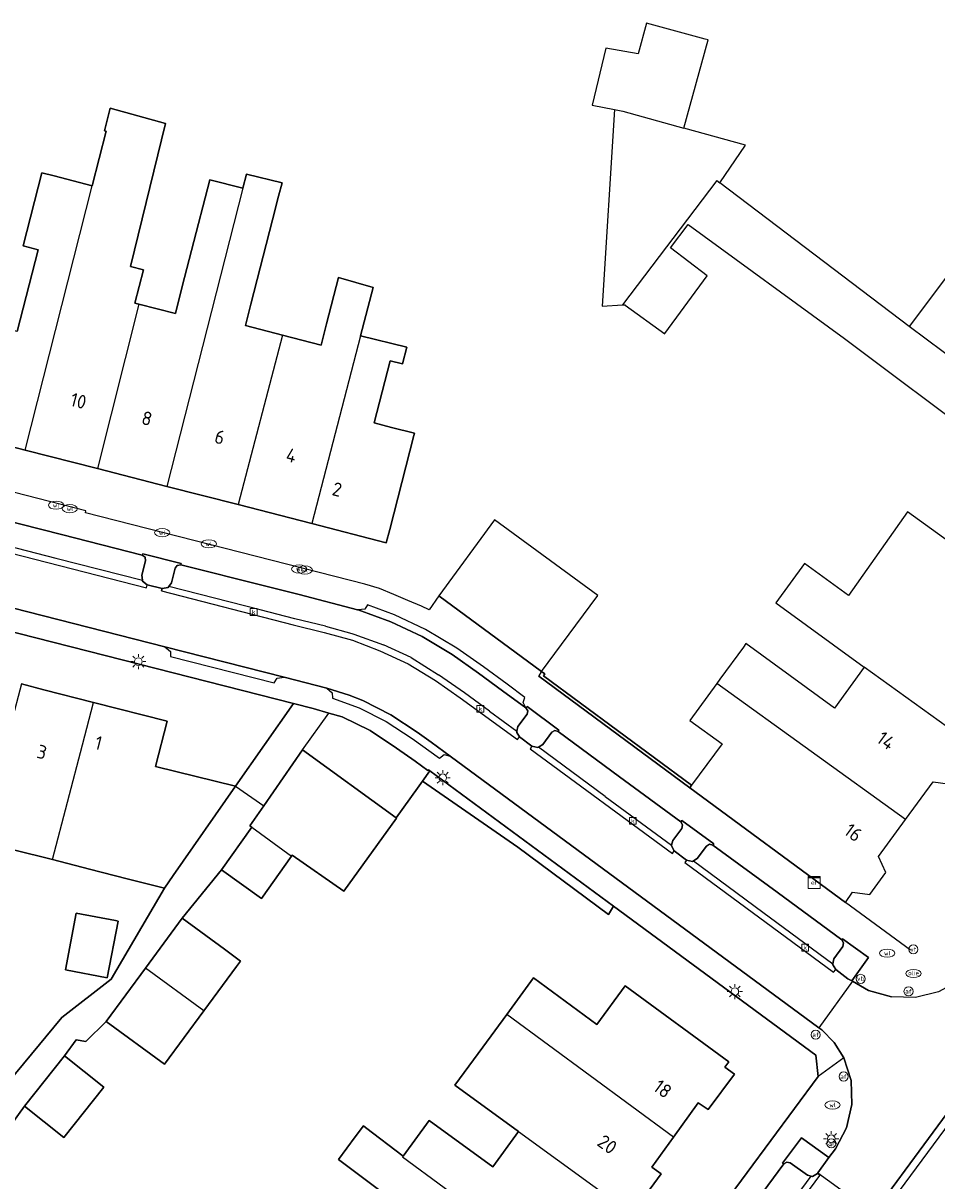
# Model space of a CAD drawing. Header units: metres. Extents: x 197147 to 199131, y 355511 to 356703.
# Tile 170 of 225: x 198287 to 198347, y 356303 to 356379. Entities that reach past the tile are written whole.
import ezdxf
from ezdxf.enums import TextEntityAlignment as Align

# ---------------------------------------------------------------- set-up
doc = ezdxf.new("R2010")
doc.units = ezdxf.units.M
for name, color, linetype in [('B-WE-GR-BEPLANTING_CULTUUR_HEESTERS-GV', 252, 'Continuous'), ('B-WE-GR-HAAG-GV', 252, 'GR-HAAG1'), ('B-WE-IE-MEUBILAIR_WEGMEUBILAIR-GV', 252, 'Continuous'), ('B-WE-IE-MEUBILAIR_WEGMEUBILAIR-S', 252, 'Continuous'), ('B-WE-IE-TERREINAFSCHEIDING_KUNSTMATIG_MUUR-G', 252, 'IE-TERREINAFSCHEIDING-KUNSTMATIG-DICHT'), ('B-WE-IE-TERREINAFSCHEIDING_KUNSTMATIG_MUUR-GV', 252, 'IE-TERREINAFSCHEIDING-KUNSTMATIG-DICHT'), ('B-WE-KL-ET_LS_SR_KAST-S', 252, 'Continuous'), ('B-WE-OG-BEBOUWING-GV', 252, 'Continuous'), ('B-WE-OG-BEBOUWING_HUISNUMMER-T18', 252, 'Continuous'), ('B-WE-OG-TERREIN_ERF-GV', 252, 'Continuous'), ('B-WE-RI-HWA_KOLK-S', 253, 'Continuous'), ('B-WE-RI-VWA_AFSCHEIDER-S', 253, 'Continuous'), ('B-WE-VH-GOOT-G', 253, 'Continuous'), ('B-WE-VH-ONVERHARD-GV', 253, 'Continuous'), ('B-WE-VH-VERHARDING_BETONSTRAATSTEEN-GV', 253, 'Continuous'), ('B-WE-VH-VERHARDING_OPEN-GV', 253, 'Continuous'), ('B-WE-VH-VERHARDING_TEGEL-GV', 253, 'Continuous')]:
    doc.layers.add(name, color=color, linetype=linetype)
doc.styles.add('NLCS-ISO-M-T18', font='NLCS-ISO.ttf', dxfattribs={"height": 1.8})
doc.styles.add('NLCS-ISO-M200-T25', font='NLCS-ISO.ttf')
doc.linetypes.add('GR-HAAG1', pattern='A,6,[176,NLCS.SHX,S=0.125,R=0,X=0,Y=0],-2', length=8)
doc.linetypes.add('IE-TERREINAFSCHEIDING-KUNSTMATIG-DICHT', pattern='A,8,-1,[82,NLCS.SHX,S=0.75,R=90,X=0,Y=0],-1', length=10)

# ---------------------------------------------------------------- blocks, each defined once
blk = doc.blocks.new('BGT-VERKLIKKER_TRANSPORTLEIDING-SO')
at = {"color": 0, "linetype": 'ByBlock', "lineweight": 18}
blk.add_circle((0, 0), 1.5, dxfattribs=at)
at = {"color": 0, "linetype": 'ByBlock', "lineweight": 18, "style": 'NLCS-ISO-M-T18'}
blk.add_text('vt', height=1.5, dxfattribs=at).set_placement((0, 0), align=Align.MIDDLE_CENTER)
blk = doc.blocks.new('BGT-ELEKTRAKAST-SO')
at = {"color": 0, "linetype": 'ByBlock', "lineweight": 18}
for points in [[(-2, 2), (2, 2), (2, 1.68), (-2, 1.68)], [(-2, 1.52), (2, 1.52), (2, -2), (-2, -2)]]:
    blk.add_lwpolyline(points, close=True, dxfattribs=at)
at = {"color": 0, "linetype": 'ByBlock', "lineweight": 18, "style": 'NLCS-ISO-M-T18'}
blk.add_text('et', height=1.5, dxfattribs=at).set_placement((0, 0), align=Align.MIDDLE_CENTER)
blk = doc.blocks.new('BGT-VERKEERSBORDPAAL-SO')
at = {"color": 0, "linetype": 'ByBlock', "lineweight": 18}
blk.add_circle((0, 0), 1.5, dxfattribs=at)
at = {"color": 0, "linetype": 'ByBlock', "lineweight": 18, "style": 'NLCS-ISO-M-T18'}
blk.add_text('vb', height=1.5, dxfattribs=at).set_placement((0, 0.13), align=Align.MIDDLE_CENTER)
blk = doc.blocks.new('BGT-LICHTMAST-SO')
at = {"color": 0, "linetype": 'ByBlock', "lineweight": 18}
for points in [[(-1.25, 0), (-2, 0)], [(-1.41, 1.41), (-0.88, 0.88)], [(0, 2), (0, 1.25)], [(0.88, 0.88), (1.41, 1.41)], [(2, 0), (1.25, 0)], [(-1.41, -1.41), (-0.88, -0.88)], [(0, -1.25), (0, -2)], [(0.88, -0.88), (1.41, -1.41)]]:
    blk.add_lwpolyline(points, dxfattribs=at)
blk.add_circle((0, 0), 1, dxfattribs=at)
blk = doc.blocks.new('BGT-AFSLUITPAAL-SO')
at = {"color": 0, "linetype": 'ByBlock', "lineweight": 18}
blk.add_circle((0, 0), 1.5, dxfattribs=at)
at = {"color": 0, "linetype": 'ByBlock', "lineweight": 18, "style": 'NLCS-ISO-M-T18'}
blk.add_text('af', height=1.5, dxfattribs=at).set_placement((0, 0), align=Align.MIDDLE_CENTER)
blk = doc.blocks.new('BGT-WATERLEIDINGPUT-SO')
at = {"color": 0, "linetype": 'ByBlock', "lineweight": 18}
blk.add_ellipse((0, 0), major_axis=(2.5, 0), ratio=0.54, dxfattribs=at)
at = {"color": 0, "linetype": 'ByBlock', "lineweight": 18, "style": 'NLCS-ISO-M-T18'}
blk.add_text('wl', height=1.5, dxfattribs=at).set_placement((0, 0), align=Align.MIDDLE_CENTER)
blk = doc.blocks.new('BGT-KOLK-SO')
at = {"color": 0, "linetype": 'ByBlock', "lineweight": 18}
blk.add_lwpolyline([(-0.045, -0.045), (0.045, -0.045), (0.045, 0.045), (-0.045, 0.045)], close=True, dxfattribs=at)
at = {"color": 0, "linetype": 'ByBlock', "lineweight": 18, "style": 'NLCS-ISO-M-T18'}
blk.add_text('k', height=0.06, dxfattribs=at).set_placement((0, 0), align=Align.MIDDLE_CENTER)
blk = doc.blocks.new('BGT-BENZINEPUT_OLIEPUT-SO')
at = {"color": 0, "linetype": 'ByBlock', "lineweight": 18}
blk.add_ellipse((0, 0), major_axis=(2.5, 0), ratio=0.54, dxfattribs=at)
at = {"color": 0, "linetype": 'ByBlock', "lineweight": 18, "style": 'NLCS-ISO-M-T18'}
blk.add_text('olie', height=1.5, dxfattribs=at).set_placement((0, 0.16), align=Align.MIDDLE_CENTER)

msp = doc.modelspace()

# ---------------------------------------------------------------- linework, layer by layer
at = {"layer": 'B-WE-GR-BEPLANTING_CULTUUR_HEESTERS-GV', "flags": 128}
for points in [[(198296.351, 356341.652), (198296.513, 356341.893), (198296.762, 356342.849), (198296.901, 356343.037), (198297.133, 356343.068), (198297.158, 356343.169), (198294.638, 356343.804), (198294.6, 356343.712), (198294.785, 356343.571), (198294.822, 356343.343), (198294.583, 356342.394), (198294.615, 356342.064), (198294.62, 356342.011), (198294.934, 356341.768), (198295.902, 356341.526), (198296.308, 356341.589), (198296.351, 356341.652)], [(198320.625, 356331.098), (198320.899, 356331.282), (198321.488, 356332.075), (198321.692, 356332.197), (198321.925, 356332.135), (198321.956, 356332.21), (198319.877, 356333.77), (198319.801, 356333.676), (198319.931, 356333.485), (198319.874, 356333.262), (198319.271, 356332.459), (198319.208, 356332.142), (198319.193, 356332.064), (198319.377, 356331.769), (198320.19, 356331.159), (198320.58, 356331.068), (198320.625, 356331.098)], [(198329.979, 356326.182), (198330.089, 356325.997), (198330.028, 356325.758), (198329.439, 356324.967), (198329.36, 356324.651), (198329.349, 356324.605), (198329.541, 356324.277), (198330.351, 356323.679), (198330.736, 356323.589), (198330.792, 356323.624), (198331.048, 356323.783), (198331.647, 356324.597), (198331.843, 356324.716), (198332.071, 356324.662), (198332.132, 356324.755), (198330.044, 356326.271), (198329.979, 356326.182)], [(198340.154, 356316.487), (198340.94, 356315.888), (198341.201, 356315.737), (198342.293, 356317.275), (198340.597, 356318.508), (198340.548, 356318.437), (198340.662, 356318.241), (198340.605, 356318.006), (198340.027, 356317.187), (198339.946, 356316.871), (198339.939, 356316.845), (198340.154, 356316.487)], [(198338.965, 356303.135), (198339.7, 356304.135), (198337.9, 356305.437), (198336.636, 356303.778), (198336.734, 356303.72), (198336.922, 356303.843), (198337.14, 356303.783), (198338.288, 356302.981), (198338.535, 356302.91), (198338.613, 356302.887), (198338.937, 356303.097), (198338.965, 356303.135)]]:
    msp.add_lwpolyline(points, dxfattribs=at)
at = {"layer": 'B-WE-GR-HAAG-GV', "flags": 128}
msp.add_lwpolyline([(198325.221, 356320.115), (198325.546, 356320.657), (198313.492, 356329.545), (198313.013, 356328.863), (198319.259, 356324.532), (198325.221, 356320.115)], dxfattribs=at)
at = {"layer": 'B-WE-IE-MEUBILAIR_WEGMEUBILAIR-GV', "flags": 128}
for points in [[(198296.351, 356341.652), (198296.513, 356341.893), (198296.762, 356342.849), (198296.901, 356343.037), (198297.133, 356343.068), (198297.158, 356343.169), (198294.638, 356343.804), (198294.6, 356343.712), (198294.785, 356343.571), (198294.822, 356343.343), (198294.583, 356342.394), (198294.615, 356342.064), (198294.62, 356342.011), (198294.934, 356341.768), (198295.902, 356341.526), (198296.308, 356341.589), (198296.351, 356341.652)], [(198319.208, 356332.142), (198319.193, 356332.064), (198319.377, 356331.769), (198320.19, 356331.159), (198320.58, 356331.068), (198320.625, 356331.098), (198320.899, 356331.282), (198321.488, 356332.075), (198321.692, 356332.197), (198321.925, 356332.135), (198321.956, 356332.21), (198319.877, 356333.77), (198319.801, 356333.676), (198319.931, 356333.485), (198319.874, 356333.262), (198319.271, 356332.459), (198319.208, 356332.142)], [(198330.792, 356323.624), (198331.048, 356323.783), (198331.647, 356324.597), (198331.843, 356324.716), (198332.071, 356324.662), (198332.132, 356324.755), (198330.044, 356326.271), (198329.979, 356326.182), (198330.089, 356325.997), (198330.028, 356325.758), (198329.439, 356324.967), (198329.36, 356324.651), (198329.349, 356324.605), (198329.541, 356324.277), (198330.351, 356323.679), (198330.736, 356323.589), (198330.792, 356323.624)], [(198339.946, 356316.871), (198339.939, 356316.845), (198340.154, 356316.487), (198340.94, 356315.888), (198341.201, 356315.737), (198342.293, 356317.275), (198340.597, 356318.508), (198340.548, 356318.437), (198340.662, 356318.241), (198340.605, 356318.006), (198340.027, 356317.187), (198339.946, 356316.871)], [(198338.937, 356303.097), (198338.965, 356303.135), (198339.7, 356304.135), (198337.9, 356305.437), (198336.636, 356303.778), (198336.734, 356303.72), (198336.922, 356303.843), (198337.14, 356303.783), (198338.288, 356302.981), (198338.535, 356302.91), (198338.613, 356302.887), (198338.937, 356303.097)]]:
    msp.add_lwpolyline(points, dxfattribs=at)
at = {"layer": 'B-WE-IE-TERREINAFSCHEIDING_KUNSTMATIG_MUUR-G', "ltscale": 0.2, "flags": 128}
for points in [[(198320.83, 356336.066), (198320.637, 356335.758), (198330.556, 356328.433)], [(198320.83, 356336.066), (198321.033, 356335.922)], [(198321.033, 356335.922), (198320.943, 356335.793), (198330.679, 356328.6)]]:
    msp.add_lwpolyline(points, dxfattribs=at)
at = {"layer": 'B-WE-IE-TERREINAFSCHEIDING_KUNSTMATIG_MUUR-GV', "ltscale": 0.2, "flags": 128}
msp.add_lwpolyline([(198330.556, 356328.433), (198330.679, 356328.6), (198320.943, 356335.793), (198321.033, 356335.922), (198320.83, 356336.066), (198320.637, 356335.758), (198330.556, 356328.433)], dxfattribs=at)
at = {"layer": 'B-WE-OG-BEBOUWING-GV', "flags": 128}
for points in [[(198331.776, 356377.564), (198331.573, 356377.619), (198327.724, 356378.661), (198327.177, 356376.64), (198325.051, 356377.009), (198324.155, 356373.272), (198325.614, 356372.992), (198326.159, 356372.88), (198330.165, 356371.766), (198331.776, 356377.564)], [(198294.377, 356360.202), (198294.123, 356360.267), (198294.684, 356362.452), (198293.831, 356362.668), (198296.13, 356372.06), (198292.485, 356373.077), (198292.123, 356371.598), (198292.222, 356371.573), (198291.31, 356367.978)], [(198325.614, 356372.992), (198324.8, 356360.077), (198326.134, 356360.151)], [(198332.343, 356368.321), (198332.532, 356368.177), (198334.216, 356370.639), (198330.165, 356371.766)], [(198286.906, 356350.618), (198291.31, 356367.978), (198288.809, 356368.622), (198288.005, 356368.829), (198286.774, 356364.034), (198287.766, 356363.779), (198286.389, 356358.413), (198283.787, 356359.081), (198281.943, 356351.891), (198286.906, 356350.618)], [(198303.801, 356358.168), (198301.373, 356358.791), (198301.733, 356360.194), (198303.156, 356365.739), (198303.554, 356367.288), (198303.78, 356368.167), (198301.448, 356368.738), (198301.212, 356367.81), (198296.221, 356348.228), (198300.894, 356347.03)], [(198301.212, 356367.81), (198299.031, 356368.37), (198297.836, 356363.716), (198297.229, 356361.35), (198296.776, 356359.586), (198294.377, 356360.202), (198291.657, 356349.399), (198296.221, 356348.228)], [(198332.343, 356368.321), (198326.134, 356360.151), (198326.329, 356360.162), (198326.306, 356360.133), (198328.911, 356358.255), (198328.923, 356358.271), (198331.692, 356362.069), (198329.289, 356363.895), (198330.445, 356365.432), (198340.713, 356357.935), (198349.898, 356351.065), (198347.888, 356348.377), (198357.142, 356341.5), (198360.968, 356346.616), (198351.666, 356353.733), (198344.96, 356358.733), (198332.532, 356368.177)], [(198353.966, 356366.066), (198351.567, 356367.542), (198344.96, 356358.733)], [(198308.932, 356358.113), (198309.757, 356361.295), (198307.483, 356361.961), (198306.702, 356358.919), (198306.342, 356357.516), (198303.801, 356358.168), (198300.894, 356347.03), (198305.734, 356345.788)], [(198310.969, 356352.105), (198309.839, 356352.395), (198310.889, 356356.487), (198311.7, 356356.279), (198311.982, 356357.378), (198308.932, 356358.113), (198305.734, 356345.788), (198310.63, 356344.532), (198310.853, 356345.401), (198312.434, 356351.565), (198312.473, 356351.719), (198310.969, 356352.105)], [(198286.906, 356350.618), (198291.657, 356349.399)], [(198348.575, 356331.629), (198350.418, 356334.119), (198351.519, 356333.982), (198352.527, 356335.358), (198352.073, 356336.392), (198352.601, 356337.125), (198351.146, 356338.175), (198352.978, 356340.686), (198344.865, 356346.547), (198340.975, 356341.056), (198338.082, 356343.165), (198336.203, 356340.587), (198342.014, 356336.353)], [(198314.081, 356341.033), (198320.83, 356336.066), (198322.144, 356337.851), (198324.514, 356341.071), (198317.732, 356346.028), (198314.081, 356341.033)], [(198344.721, 356326.343), (198346.533, 356328.816), (198347.658, 356328.663), (198348.711, 356330.106), (198348.221, 356331.15), (198348.575, 356331.629), (198342.014, 356336.353), (198340.053, 356333.662), (198334.242, 356337.897), (198334.079, 356337.674), (198332.535, 356335.554), (198332.333, 356335.277)], [(198282.192, 356318.395), (198284.473, 356317.811), (198286.149, 356324.363), (198288.698, 356323.711), (198290.673, 356331.243), (198291.406, 356334.039), (198288.149, 356334.873), (198286.67, 356335.251), (198283.928, 356324.93), (198283.868, 356324.947), (198283.031, 356321.677)], [(198330.679, 356328.6), (198330.556, 356328.433), (198340.793, 356320.89), (198341.254, 356321.562), (198342.378, 356321.416), (198343.424, 356322.857), (198342.95, 356323.926), (198344.721, 356326.343), (198332.333, 356335.277), (198330.567, 356332.854), (198332.679, 356331.315), (198330.679, 356328.6)], [(198288.698, 356323.711), (198291.148, 356323.084), (198293.613, 356322.454), (198296.056, 356321.829), (198296.639, 356322.664), (198300.73, 356328.53), (198295.465, 356329.825), (198296.228, 356332.805), (198291.406, 356334.039)], [(198301.806, 356325.853), (198304.408, 356323.938), (198304.448, 356323.994), (198307.834, 356321.647), (198311.303, 356326.436), (198311.281, 356326.452), (198305.122, 356330.913), (198302.58, 356327.247), (198301.663, 356325.925), (198301.793, 356325.835)], [(198301.806, 356325.853), (198301.793, 356325.835), (198299.803, 356323.033), (198302.437, 356321.163), (198304.408, 356323.938)], [(198292.839, 356319.703), (198290.258, 356320.191), (198289.553, 356316.462), (198292.308, 356315.941), (198293.013, 356319.67), (198292.839, 356319.703)], [(198298.645, 356313.769), (198300.795, 356316.688), (198301.059, 356317.047), (198300.006, 356317.822), (198297.232, 356319.865), (198294.817, 356316.585)], [(198298.645, 356313.769), (198294.817, 356316.585), (198292.24, 356313.086), (198296.067, 356310.268), (198298.645, 356313.769)], [(198329.487, 356305.483), (198331.11, 356307.742), (198331.758, 356307.301), (198333.49, 356309.624), (198332.868, 356310.083), (198333.127, 356310.425), (198326.305, 356315.412), (198324.458, 356312.885), (198320.284, 356315.936), (198318.535, 356313.543)], [(198319.317, 356305.852), (198326.763, 356300.444), (198328.678, 356303.06), (198328.064, 356303.502), (198329.487, 356305.483), (198318.535, 356313.543), (198316.962, 356311.391), (198315.134, 356308.89), (198319.317, 356305.852)], [(198289.487, 356310.82), (198286.875, 356307.505), (198289.459, 356305.446), (198292.071, 356308.761), (198289.487, 356310.82)], [(198311.729, 356304.231), (198309.253, 356306.111), (198309.121, 356306.211), (198308.584, 356305.488), (198307.493, 356304.018), (198310.123, 356302.034), (198311.878, 356300.751), (198312.618, 356300.21), (198312.43, 356299.957), (198310.682, 356297.598), (198312.336, 356296.301)], [(198319.317, 356305.852), (198317.619, 356303.528), (198313.445, 356306.579), (198311.729, 356304.231), (198311.688, 356304.175), (198322.639, 356296.118), (198324.259, 356298.352), (198324.911, 356297.914), (198326.763, 356300.444)]]:
    msp.add_lwpolyline(points, dxfattribs=at)
at = {"layer": 'B-WE-OG-TERREIN_ERF-GV', "flags": 128}
for points in [[(198286.389, 356358.413), (198287.766, 356363.779), (198286.774, 356364.034), (198288.005, 356368.829), (198288.809, 356368.622), (198291.31, 356367.978), (198292.222, 356371.573), (198292.123, 356371.598), (198292.485, 356373.077), (198296.13, 356372.06), (198293.831, 356362.668), (198294.684, 356362.452), (198294.123, 356360.267), (198294.377, 356360.202), (198296.776, 356359.586), (198297.229, 356361.35), (198297.836, 356363.716), (198299.031, 356368.37), (198301.212, 356367.81), (198301.448, 356368.738), (198303.78, 356368.167), (198303.554, 356367.288), (198303.156, 356365.739), (198301.733, 356360.194), (198301.373, 356358.791), (198303.801, 356358.168), (198306.342, 356357.516), (198306.702, 356358.919)], [(198306.702, 356358.919), (198307.483, 356361.961), (198309.757, 356361.295), (198308.932, 356358.113), (198311.982, 356357.378), (198311.7, 356356.279), (198310.889, 356356.487), (198309.839, 356352.395), (198310.969, 356352.105), (198312.473, 356351.719), (198312.434, 356351.565), (198310.853, 356345.401), (198310.63, 356344.532), (198305.734, 356345.788), (198300.894, 356347.03), (198296.221, 356348.228), (198291.657, 356349.399), (198286.906, 356350.618), (198281.943, 356351.891)], [(198286.67, 356335.251), (198288.149, 356334.873), (198291.406, 356334.039), (198296.228, 356332.805), (198295.465, 356329.825), (198300.73, 356328.53), (198304.529, 356333.977), (198285.38, 356338.853)], [(198321.897, 356286.344), (198338.983, 356309.459), (198338.829, 356310.863), (198325.546, 356320.657), (198325.221, 356320.115), (198319.259, 356324.532), (198313.013, 356328.863), (198312.679, 356328.398), (198311.281, 356326.452), (198311.303, 356326.436), (198307.834, 356321.647), (198304.448, 356323.994), (198304.408, 356323.938), (198302.437, 356321.163), (198299.803, 356323.033), (198297.232, 356319.865), (198300.006, 356317.822), (198301.059, 356317.047), (198300.795, 356316.688), (198298.645, 356313.769), (198296.067, 356310.268), (198292.24, 356313.086), (198290.898, 356311.766), (198290.27, 356311.882), (198289.487, 356310.82), (198292.071, 356308.761), (198289.459, 356305.446), (198286.875, 356307.505), (198269.962, 356284.041)], [(198284.271, 356307.252), (198289.316, 356313.348), (198292.555, 356315.857), (198296.056, 356321.829), (198293.613, 356322.454), (198291.148, 356323.084), (198288.698, 356323.711), (198286.149, 356324.363)], [(198290.258, 356320.191), (198292.839, 356319.703), (198293.013, 356319.67), (198292.308, 356315.941), (198289.553, 356316.462), (198290.258, 356320.191)], [(198310.123, 356302.034), (198307.493, 356304.018), (198308.584, 356305.488), (198309.121, 356306.211), (198309.253, 356306.111), (198311.729, 356304.231), (198313.445, 356306.579), (198317.619, 356303.528), (198319.317, 356305.852), (198315.134, 356308.89), (198316.962, 356311.391), (198318.535, 356313.543), (198320.284, 356315.936)], [(198320.284, 356315.936), (198324.458, 356312.885), (198326.305, 356315.412), (198333.127, 356310.425), (198332.868, 356310.083), (198333.49, 356309.624), (198331.758, 356307.301), (198331.11, 356307.742), (198329.487, 356305.483), (198328.064, 356303.502), (198328.678, 356303.06), (198326.763, 356300.444)]]:
    msp.add_lwpolyline(points, dxfattribs=at)
at = {"layer": 'B-WE-VH-GOOT-G', "flags": 128}
for points in [[(198282.716, 356344.886), (198282.666, 356344.691), (198294.883, 356341.572), (198294.934, 356341.768)], [(198295.902, 356341.526), (198295.859, 356341.357), (198304.51, 356339.142), (198306.542, 356338.629), (198308.404, 356338.125), (198310.214, 356337.432), (198312.055, 356336.569), (198313.859, 356335.481), (198315.488, 356334.329), (198319.255, 356331.6), (198319.377, 356331.769)], [(198320.19, 356331.159), (198320.071, 356330.988), (198329.427, 356324.109), (198329.541, 356324.277)], [(198330.351, 356323.679), (198330.228, 356323.514), (198340.006, 356316.326), (198340.154, 356316.487)], [(198327.577, 356287.715), (198327.752, 356287.589), (198339.104, 356302.968), (198338.937, 356303.097)]]:
    msp.add_lwpolyline(points, dxfattribs=at)
at = {"layer": 'B-WE-VH-ONVERHARD-GV', "flags": 128}
msp.add_lwpolyline([(198313.492, 356329.545), (198313.013, 356328.863), (198319.259, 356324.532), (198325.221, 356320.115), (198325.546, 356320.657), (198313.492, 356329.545)], dxfattribs=at)
at = {"layer": 'B-WE-VH-VERHARDING_BETONSTRAATSTEEN-GV', "flags": 128}
for points in [[(198199.764, 356365.808), (198198.887, 356362.388), (198199.241, 356362.349), (198204.111, 356361.109), (198207.989, 356360.121), (198219.614, 356357.161), (198224.483, 356355.92), (198228.352, 356354.935), (198235.92, 356353.008), (198264.002, 356345.856), (198268.966, 356344.592), (198284.064, 356340.747), (198296.087, 356337.685), (198303.919, 356335.691), (198306.732, 356334.974), (198308.179, 356334.513), (198309.087, 356334.154), (198310.934, 356333.221), (198312.647, 356332.091), (198313.572, 356331.435), (198314.823, 356330.5), (198339.042, 356312.661)], [(198283.945, 356346.436), (198283.71, 356346.399), (198283.57, 356346.223), (198283.317, 356345.253), (198283.145, 356345.004), (198288.935, 356343.52), (198294.615, 356342.064), (198294.583, 356342.394), (198294.822, 356343.343), (198294.785, 356343.571), (198294.6, 356343.712), (198289.308, 356345.065), (198283.945, 356346.436)], [(198283.145, 356345.004), (198283.116, 356344.961), (198282.716, 356344.886), (198282.666, 356344.691), (198294.883, 356341.572), (198294.934, 356341.768), (198294.62, 356342.011), (198294.615, 356342.064)], [(198317.397, 356333.462), (198319.208, 356332.142), (198319.271, 356332.459), (198319.874, 356333.262), (198319.931, 356333.485), (198319.801, 356333.676), (198318.254, 356334.8), (198316.682, 356335.963), (198314.95, 356337.186), (198312.973, 356338.357), (198310.933, 356339.328), (198308.773, 356340.109), (198308.747, 356340.116), (198304.9, 356341.132), (198302.721, 356341.675), (198297.133, 356343.068), (198296.901, 356343.037), (198296.762, 356342.849), (198296.513, 356341.893), (198296.351, 356341.652)], [(198295.859, 356341.357), (198295.902, 356341.526), (198294.934, 356341.768)], [(198295.859, 356341.357), (198304.51, 356339.142), (198306.542, 356338.629), (198308.404, 356338.125), (198310.214, 356337.432), (198312.055, 356336.569), (198313.859, 356335.481), (198315.488, 356334.329), (198319.255, 356331.6), (198319.377, 356331.769), (198319.193, 356332.064), (198319.208, 356332.142)], [(198306.63, 356339.043), (198304.622, 356339.539), (198302.342, 356340.121), (198296.351, 356341.652), (198296.308, 356341.589), (198295.902, 356341.526)], [(198306.63, 356339.043), (198308.356, 356338.557), (198308.496, 356338.517), (198310.438, 356337.825)], [(198312.271, 356336.991), (198310.438, 356337.825)], [(198312.271, 356336.991), (198314.064, 356335.849)], [(198317.397, 356333.462), (198315.763, 356334.667), (198314.064, 356335.849)], [(198325.004, 356327.866), (198329.36, 356324.651), (198329.439, 356324.967), (198330.028, 356325.758), (198330.089, 356325.997), (198329.979, 356326.182), (198325.952, 356329.158), (198321.925, 356332.135), (198321.692, 356332.197), (198321.488, 356332.075), (198320.899, 356331.282), (198320.625, 356331.098)], [(198320.19, 356331.159), (198319.377, 356331.769)], [(198325.004, 356327.866), (198320.625, 356331.098), (198320.58, 356331.068), (198320.19, 356331.159), (198320.071, 356330.988), (198329.427, 356324.109), (198329.541, 356324.277), (198329.349, 356324.605), (198329.36, 356324.651)], [(198336.29, 356321.564), (198332.071, 356324.662), (198331.843, 356324.716), (198331.647, 356324.597), (198331.048, 356323.783), (198330.792, 356323.624), (198335.357, 356320.256), (198339.946, 356316.871), (198340.027, 356317.187), (198340.605, 356318.006), (198340.662, 356318.241), (198340.548, 356318.437), (198336.29, 356321.564)], [(198330.351, 356323.679), (198329.541, 356324.277)], [(198330.792, 356323.624), (198330.736, 356323.589), (198330.351, 356323.679), (198330.228, 356323.514), (198340.006, 356316.326), (198340.154, 356316.487), (198339.939, 356316.845), (198339.946, 356316.871)], [(198341.236, 356315.717), (198339.042, 356312.661), (198339.225, 356312.526), (198340.042, 356311.687), (198340.679, 356310.691), (198341.163, 356309.202), (198341.203, 356307.619), (198340.858, 356306.097), (198340.124, 356304.713), (198339.7, 356304.135), (198338.965, 356303.135), (198342.613, 356300.485), (198349.846, 356310.287), (198351.066, 356311.889), (198352.425, 356313.649), (198348.835, 356316.399), (198347.935, 356315.587), (198346.898, 356315.025), (198345.375, 356314.657), (198343.809, 356314.698), (198342.3, 356315.102), (198341.236, 356315.717)], [(198341.236, 356315.717), (198341.201, 356315.737), (198340.94, 356315.888), (198340.154, 356316.487)], [(198332.966, 356298.629), (198329.697, 356294.211), (198326.316, 356289.641), (198326.262, 356289.427), (198326.361, 356289.216), (198327.477, 356288.418), (198327.635, 356288.17), (198331.252, 356293.062), (198334.521, 356297.481), (198338.535, 356302.91), (198338.288, 356302.981), (198337.14, 356303.783), (198336.922, 356303.843), (198336.734, 356303.72), (198332.966, 356298.629)], [(198327.635, 356288.17), (198327.671, 356288.113), (198327.577, 356287.715), (198327.752, 356287.589), (198339.104, 356302.968), (198338.937, 356303.097), (198338.613, 356302.887), (198338.535, 356302.91)], [(198338.965, 356303.135), (198338.937, 356303.097)]]:
    msp.add_lwpolyline(points, dxfattribs=at)
at = {"layer": 'B-WE-VH-VERHARDING_OPEN-GV', "flags": 128}
for points in [[(198300.73, 356328.53), (198296.639, 356322.664), (198296.056, 356321.829), (198292.555, 356315.857), (198289.316, 356313.348), (198284.271, 356307.252), (198282.901, 356307.643), (198282.34, 356305.451), (198257.657, 356311.843), (198250.803, 356313.632), (198227.235, 356319.751), (198229.846, 356339.79), (198232.505, 356349.061)], [(198302.58, 356327.247), (198305.122, 356330.913), (198306.857, 356333.341), (198305.834, 356333.645), (198304.529, 356333.977), (198300.73, 356328.53), (198302.58, 356327.247)], [(198305.122, 356330.913), (198311.281, 356326.452), (198312.679, 356328.398), (198313.013, 356328.863), (198313.492, 356329.545), (198313.398, 356329.614), (198313.361, 356329.57), (198312.523, 356330.186), (198311.308, 356331.03), (198309.577, 356332.185), (198307.726, 356333.083), (198306.857, 356333.341)], [(198266.902, 356279.046), (198269.962, 356284.041), (198286.875, 356307.505), (198289.487, 356310.82), (198290.27, 356311.882), (198290.898, 356311.766), (198292.24, 356313.086), (198294.817, 356316.585), (198297.232, 356319.865), (198299.803, 356323.033), (198301.793, 356325.835), (198301.663, 356325.925), (198302.58, 356327.247)]]:
    msp.add_lwpolyline(points, dxfattribs=at)
at = {"layer": 'B-WE-VH-VERHARDING_TEGEL-GV', "flags": 128}
for points in [[(198196.146, 356360.343), (198197.127, 356361.328), (198232.062, 356352.432), (198234.291, 356351.864), (198285.38, 356338.853), (198304.529, 356333.977), (198305.834, 356333.645), (198306.857, 356333.341), (198307.726, 356333.083), (198309.577, 356332.185), (198311.308, 356331.03), (198312.523, 356330.186), (198313.361, 356329.57), (198313.398, 356329.614), (198313.492, 356329.545), (198325.546, 356320.657), (198338.829, 356310.863), (198338.983, 356309.459)], [(198345.049, 356317.763), (198340.793, 356320.89), (198330.556, 356328.433), (198320.637, 356335.758), (198320.83, 356336.066), (198314.081, 356341.033), (198313.438, 356340.129), (198312.948, 356340.361), (198312.052, 356340.726), (198311.13, 356341.126), (198310.189, 356341.513), (198309.219, 356341.803), (198290.876, 356346.49), (198290.907, 356346.627), (198279.892, 356349.44)], [(198281.416, 356347.083), (198281.442, 356347.185), (198283.955, 356346.545), (198283.945, 356346.436), (198289.308, 356345.065), (198294.6, 356343.712), (198294.638, 356343.804), (198297.158, 356343.169), (198297.133, 356343.068), (198302.721, 356341.675), (198304.9, 356341.132), (198308.747, 356340.116), (198308.773, 356340.109)], [(198296.087, 356337.685), (198284.064, 356340.747), (198268.966, 356344.592)], [(198319.801, 356333.676), (198319.607, 356334.042), (198319.719, 356334.357), (198318.568, 356335.229), (198317.008, 356336.377), (198315.267, 356337.607), (198313.212, 356338.832), (198311.159, 356339.801), (198309.387, 356340.455), (198309.209, 356340.174), (198308.773, 356340.109), (198310.933, 356339.328), (198312.973, 356338.357), (198314.95, 356337.186), (198316.682, 356335.963), (198318.254, 356334.8), (198319.801, 356333.676)], [(198303.919, 356335.691), (198296.087, 356337.685), (198296.449, 356337.391), (198296.464, 356337.047), (198303.265, 356335.316), (198303.453, 356335.625), (198303.919, 356335.691)], [(198306.732, 356334.974), (198303.919, 356335.691)], [(198314.823, 356330.5), (198313.572, 356331.435), (198312.647, 356332.091), (198310.934, 356333.221), (198309.087, 356334.154), (198308.179, 356334.513), (198306.732, 356334.974), (198307.081, 356334.676), (198307.099, 356334.324), (198308.851, 356333.673), (198310.628, 356332.792), (198312.319, 356331.676), (198314.132, 356330.371), (198314.419, 356330.606), (198314.823, 356330.5)], [(198319.801, 356333.676), (198319.877, 356333.77), (198321.956, 356332.21), (198321.925, 356332.135), (198325.952, 356329.158), (198329.979, 356326.182), (198330.044, 356326.271), (198332.132, 356324.755), (198332.071, 356324.662), (198336.29, 356321.564), (198340.548, 356318.437), (198340.597, 356318.508), (198342.293, 356317.275), (198341.201, 356315.737), (198341.236, 356315.717), (198342.3, 356315.102), (198343.809, 356314.698)], [(198340.679, 356310.691), (198340.042, 356311.687), (198339.225, 356312.526), (198339.042, 356312.661), (198314.823, 356330.5)], [(198332.966, 356298.629), (198336.734, 356303.72), (198336.636, 356303.778), (198337.9, 356305.437), (198339.7, 356304.135), (198340.124, 356304.713), (198340.858, 356306.097), (198341.203, 356307.619), (198341.163, 356309.202), (198340.679, 356310.691), (198338.983, 356309.459), (198321.897, 356286.344)], [(198342.613, 356300.485), (198333.021, 356287.487), (198333.349, 356287.672), (198333.711, 356287.585), (198349.971, 356309.586), (198349.756, 356309.9), (198349.846, 356310.287), (198342.613, 356300.485)]]:
    msp.add_lwpolyline(points, dxfattribs=at)

# ---------------------------------------------------------------- block references
at = {"layer": 'B-WE-IE-MEUBILAIR_WEGMEUBILAIR-S'}
for name, p, xscale, yscale, zscale in [('BGT-WATERLEIDINGPUT-SO', (198288.939, 356346.995), 0.2, 0.2, 0.2), ('BGT-WATERLEIDINGPUT-SO', (198289.853, 356346.768), 0.2, 0.2, 0.2), ('BGT-WATERLEIDINGPUT-SO', (198295.903, 356345.19), 0.2, 0.2, 0.2), ('BGT-WATERLEIDINGPUT-SO', (198298.97, 356344.456), 0.2, 0.2, 0.2), ('BGT-WATERLEIDINGPUT-SO', (198304.913, 356342.802), 0.2, 0.2, 0.2), ('BGT-WATERLEIDINGPUT-SO', (198305.272, 356342.734), 0.2, 0.2, 0.2), ('BGT-LICHTMAST-SO', (198294.345, 356336.716), 0.25, 0.25, 0.25), ('BGT-LICHTMAST-SO', (198314.332, 356329.092), 0.25, 0.25, 0.25), ('BGT-WATERLEIDINGPUT-SO', (198343.525, 356317.563), 0.2, 0.2, 0.2), ('BGT-VERKLIKKER_TRANSPORTLEIDING-SO', (198345.238, 356317.812), 0.2, 0.2, 0.2), ('BGT-VERKEERSBORDPAAL-SO', (198341.78, 356315.875), 0.2, 0.2, 0.2), ('BGT-LICHTMAST-SO', (198333.518, 356315.039), 0.25, 0.25, 0.25), ('BGT-AFSLUITPAAL-SO', (198344.925, 356315.055), 0.2, 0.2, 0.2), ('BGT-AFSLUITPAAL-SO', (198338.83, 356312.209), 0.2, 0.2, 0.2), ('BGT-AFSLUITPAAL-SO', (198340.658, 356309.462), 0.2, 0.2, 0.2), ('BGT-WATERLEIDINGPUT-SO', (198339.937, 356307.594), 0.2, 0.2, 0.2), ('BGT-LICHTMAST-SO', (198339.847, 356305.376), 0.25, 0.25, 0.25), ('BGT-AFSLUITPAAL-SO', (198339.86, 356305.076), 0.2, 0.2, 0.2)]:
    msp.add_blockref(name, p, dxfattribs=dict(at, xscale=xscale, yscale=yscale, zscale=zscale))
at = {"layer": 'B-WE-KL-ET_LS_SR_KAST-S', "xscale": 0.2, "yscale": 0.2, "zscale": 0.2}
msp.add_blockref('BGT-ELEKTRAKAST-SO', (198338.723, 356322.209), dxfattribs=at)
at = {"layer": 'B-WE-RI-HWA_KOLK-S', "xscale": 5, "yscale": 5, "zscale": 5}
for p in [(198301.916, 356339.975), (198316.807, 356333.612), (198326.819, 356326.26), (198338.137, 356317.927)]:
    msp.add_blockref('BGT-KOLK-SO', p, dxfattribs=at)
at = {"layer": 'B-WE-RI-VWA_AFSCHEIDER-S', "xscale": 0.2, "yscale": 0.2, "zscale": 0.2}
msp.add_blockref('BGT-BENZINEPUT_OLIEPUT-SO', (198345.254, 356316.229), dxfattribs=at)

# ---------------------------------------------------------------- texts
at = {"layer": 'B-WE-OG-BEBOUWING_HUISNUMMER-T18', "char_height": 0.9, "attachment_point": 5, "style": 'NLCS-ISO-M200-T25'}
for s, insert, rotation in [('10', (198290.414, 356353.847), 345.6), ('8', (198294.91, 356352.694), 345.6), ('6', (198299.693, 356351.467), 345.6), ('4', (198304.392, 356350.262), 345.6), ('2', (198307.399, 356348.034), 345.6), ('14', (198343.446, 356331.527), 323.9), ('3', (198288.017, 356330.778), 345.6), ('1', (198291.734, 356331.381), 345.6), ('16', (198341.296, 356325.488), 323.6), ('18', (198328.779, 356308.649), 323.8), ('20', (198325.142, 356305.002), 323.8)]:
    msp.add_mtext(s, dxfattribs=dict(at, insert=insert, rotation=rotation))

doc.saveas('drawing.dxf')
